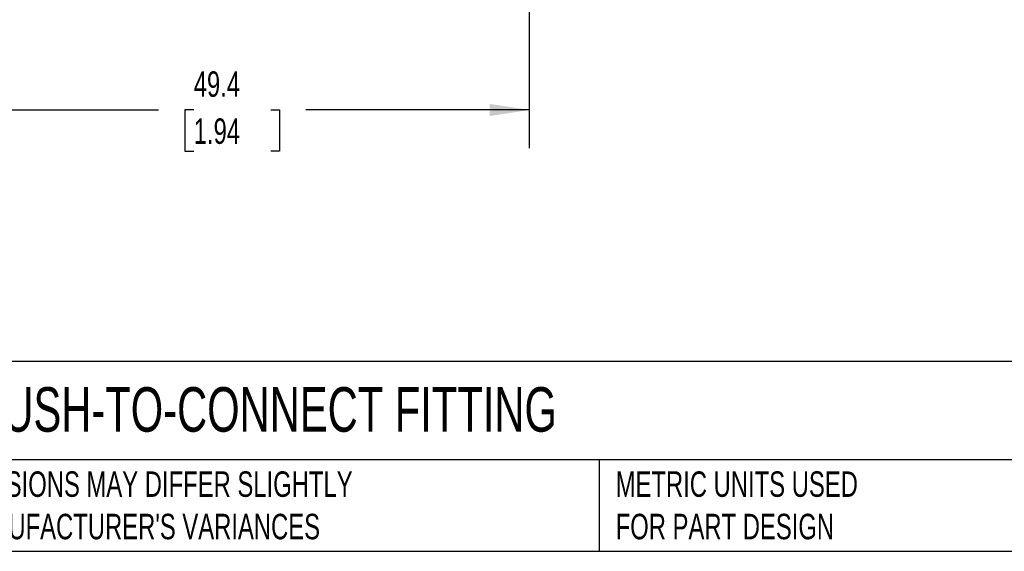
# Model space of a CAD drawing. Header units: millimetres. Extents: x 6 to 273, y 6 to 210.
# Tile 2 of 14: x 57 to 139, y 6 to 51. Entities that reach past the tile are written whole.
import ezdxf

# ---------------------------------------------------------------- set-up
doc = ezdxf.new("R2010")
doc.units = ezdxf.units.MM
doc.linetypes.add('SLD-Solid', pattern=[0])
doc.layers.add('DIMENSIONS', color=140, linetype='SLD-Solid', lineweight=25)
doc.layers.add('TEXT', color=140, linetype='SLD-Solid', lineweight=25)
doc.styles.add('SLDTEXTSTYLE0', font='TXT', dxfattribs={"width": 0.7})
doc.dimstyles.new('SLDDIMSTYLE1', dxfattribs={"dimtxt": 2.158008, "dimasz": 3.302, "dimexe": 0, "dimexo": 0.0625, "dimgap": 0.539502, "dimtad": 0, "dimtih": 1, "dimtoh": 1, "dimdec": 1, "dimrnd": 1e-09, "dimzin": 12, "dimdsep": 46, "dimtxsty": 'SLDTEXTSTYLE0', "dimsah": 1, "dimcen": 0.09, "dimadec": 0, "dimazin": 3, "dimtfac": 1, "dimtdec": 1, "dimtofl": 0, "dimtmove": 0, "dimatfit": 3, "dimfxl": 0, "dimfrac": 2, "dimtolj": 1, "dimtzin": 12, "dimarcsym": 0})

# ---------------------------------------------------------------- blocks, each defined once
blk = doc.blocks.new('_D_1')
at = {"layer": 'DIMENSIONS'}
for p, q in [((50.27, 65.844), (50.27, 39.881)), ((99.67, 65.844), (99.67, 39.881)), ((50.27, 43.056), (68.839, 43.056)), ((71.764, 43.056), (71.039, 43.056)), ((71.039, 43.056), (71.039, 39.626)), ((78.177, 43.056), (78.901, 43.056)), ((78.901, 43.056), (78.901, 39.626)), ((99.67, 43.056), (81.101, 43.056)), ((71.039, 39.626), (71.764, 39.626)), ((78.901, 39.626), (78.177, 39.626))]:
    blk.add_line(p, q, dxfattribs=at)
for points in [[(50.27, 43.056), (53.572, 42.548), (53.572, 43.564)], [(99.67, 43.056), (96.368, 43.564), (96.368, 42.548)]]:
    blk.add_solid(points, dxfattribs=at)
at = {"layer": 'DIMENSIONS', "char_height": 2.1167, "attachment_point": 1, "style": 'SLDTEXTSTYLE0'}
for s, insert in [('49.4', (71.764, 46.267)), ('1.94', (71.764, 42.354))]:
    blk.add_mtext(s, dxfattribs=dict(at, insert=insert))

msp = doc.modelspace()

# ---------------------------------------------------------------- linework, layer by layer
at = {"layer": 'TEXT'}
for p, q in [((273.05, 22.126), (6.35, 22.126)), ((273.05, 13.97), (6.35, 13.97)), ((105.484, 13.97), (105.484, 6.35)), ((6.35, 6.35), (273.05, 6.35))]:
    msp.add_line(p, q, dxfattribs=at)

# ---------------------------------------------------------------- texts
at = {"layer": 'TEXT', "attachment_point": 1, "style": 'SLDTEXTSTYLE0'}
for s, insert, char_height in [('METAL WORK PNEUMATIC PUSH-TO-CONNECT FITTING', (7.966, 20.002), 3.70417), ("PART DIMENSIONS MAY DIFFER SLIGHTLY ^JDUE TO MANUFACTURER'S VARIANCES", (43.913, 12.997), 2.11667), ('METRIC UNITS USED ^JFOR PART DESIGN', (106.854, 12.997), 2.11667)]:
    msp.add_mtext(s, dxfattribs=dict(at, insert=insert, char_height=char_height))

# ---------------------------------------------------------------- dimensions: what is measured, and where the dimension line sits
at = {"layer": 'DIMENSIONS'}
dim = msp.add_linear_dim(base=(50.27, 43.056), p1=(99.67, 67.114), p2=(50.27, 67.114), dimstyle='SLDDIMSTYLE1', dxfattribs=at)
dim.commit()
dim.dimension.update_dxf_attribs({"geometry": '_D_1', "text_midpoint": (74.97, 43.056), "dimtype": 160})

doc.saveas('drawing.dxf')
